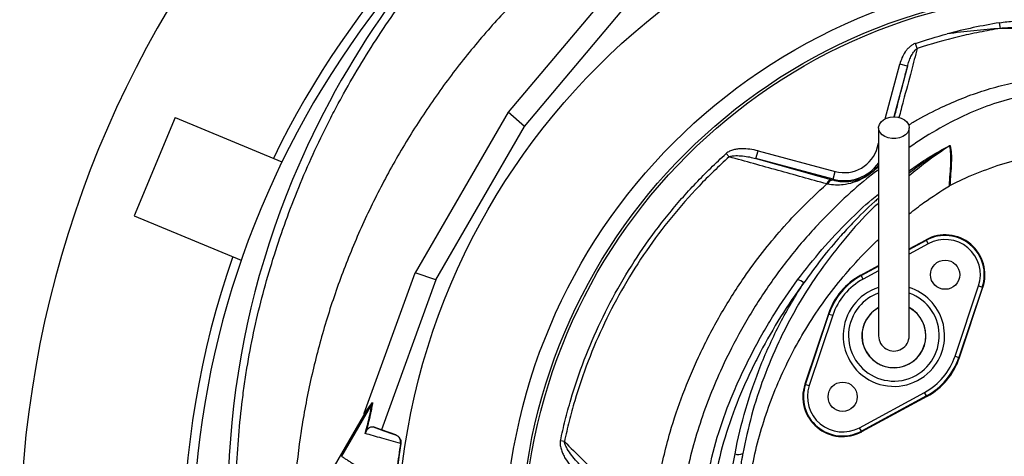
# Model space of a CAD drawing. Header units: millimetres. Extents: x 633 to 1433, y 1069 to 1969.
# Tile 5 of 14: x 633 to 1003, y 1604 to 1769. Entities that reach past the tile are written whole.
import ezdxf

# ---------------------------------------------------------------- set-up
doc = ezdxf.new("R2010")
doc.units = ezdxf.units.MM

msp = doc.modelspace()

# ---------------------------------------------------------------- linework, layer by layer
at = {"color": 7, "linetype": 'Continuous', "lineweight": 25}
for p, q in [((852.88, 1776.98), (816.75, 1733.97)), ((822.92, 1728.56), (861.51, 1774.49)), ((1002.03, 1765.52), (1001.69, 1767.65)), ((970.69, 1757.98), (970.05, 1759.9)), ((967.03, 1751.28), (964.13, 1752.05)), ((691.37, 1731.93), (676.06, 1694.98)), ((691.37, 1731.93), (731.63, 1715.26)), ((816.75, 1733.97), (781.8, 1673.44)), ((822.92, 1728.56), (816.75, 1733.97)), ((789.57, 1670.81), (822.92, 1728.56)), ((910.01, 1716.53), (910.79, 1719.43)), ((910.79, 1719.43), (939.79, 1711.66)), ((899.93, 1717.16), (898.8, 1718.41)), ((939.02, 1708.76), (910.01, 1716.53)), ((938.94, 1708.47), (939.02, 1708.76)), ((939.02, 1708.76), (939.79, 1711.66)), ((676.06, 1694.98), (716.32, 1678.3)), ((967.67, 1682.51), (974.05, 1685.98)), ((974.16, 1685.77), (974.05, 1685.98)), ((974.88, 1684.45), (974.16, 1685.77)), ((949.52, 1672.66), (956.17, 1676.27)), ((762.62, 1620.64), (781.8, 1673.44)), ((789.57, 1670.81), (781.8, 1673.44)), ((949.63, 1672.46), (949.52, 1672.66)), ((950.35, 1671.14), (949.63, 1672.46)), ((789.57, 1670.81), (769.09, 1614.41)), ((984.93, 1642.12), (993.78, 1668.59)), ((995.21, 1668.11), (986.35, 1641.64)), ((986.58, 1641.57), (995.43, 1668.04)), ((993.78, 1668.59), (995.21, 1668.11)), ((995.21, 1668.11), (995.43, 1668.04)), ((937.26, 1658.06), (928.41, 1631.59)), ((928.63, 1631.51), (937.49, 1657.98)), ((938.91, 1657.51), (930.06, 1631.04)), ((937.49, 1657.98), (937.26, 1658.06)), ((937.49, 1657.98), (938.91, 1657.51)), ((984.93, 1642.12), (986.35, 1641.64)), ((986.35, 1641.64), (986.58, 1641.57)), ((928.63, 1631.51), (928.41, 1631.59)), ((928.63, 1631.51), (930.06, 1631.04)), ((948.96, 1615.17), (973.49, 1628.49)), ((974.21, 1627.17), (949.68, 1613.85)), ((974.32, 1626.96), (949.79, 1613.65)), ((974.21, 1627.17), (973.49, 1628.49)), ((974.21, 1627.17), (974.32, 1626.96)), ((765.45, 1624.15), (754.06, 1604.42)), ((765.46, 1624.16), (762.27, 1619.83)), ((762.52, 1620.35), (765.71, 1624.69)), ((762.27, 1619.83), (737.12, 1576.26)), ((769.09, 1614.41), (765.9, 1615.49)), ((774.44, 1612.47), (769.09, 1614.41)), ((774.32, 1612.51), (774.44, 1612.47)), ((949.68, 1613.85), (948.96, 1615.17)), ((949.68, 1613.85), (949.79, 1613.65)), ((776.38, 1609.18), (776.24, 1609.22)), ((837.92, 1609.96), (836.43, 1610.27))]:
    msp.add_line(p, q, dxfattribs=at)
at = {"color": 8, "linetype": 'Continuous', "lineweight": 25}
for p, q in [((958.62, 1731.5), (964.13, 1752.05)), ((967.03, 1751.28), (961.93, 1732.25)), ((955.78, 1720.88), (956.17, 1722.35)), ((956.18, 1720.78), (955.78, 1720.88)), ((967.67, 1682.25), (974.16, 1685.77)), ((974.88, 1684.45), (967.67, 1680.54)), ((949.63, 1672.46), (956.17, 1676)), ((956.17, 1674.3), (950.35, 1671.14))]:
    msp.add_line(p, q, dxfattribs=at)
at = {"color": 7, "linetype": 'Continuous', "lineweight": 25, "flags": 128}
msp.add_lwpolyline([(961.92, 1732.25), (963.35, 1732.12), (964.69, 1731.74), (965.86, 1731.13), (966.77, 1730.33), (967.39, 1729.4), (967.66, 1728.38), (967.57, 1727.35), (967.12, 1726.36), (966.35, 1725.49), (965.3, 1724.78), (964.04, 1724.28), (962.64, 1724.02), (961.2, 1724.02), (959.8, 1724.28), (958.54, 1724.78), (957.49, 1725.49), (956.72, 1726.36), (956.27, 1727.35), (956.18, 1728.38), (956.45, 1729.4), (957.07, 1730.33), (957.98, 1731.13), (959.15, 1731.74), (960.49, 1732.12), (961.92, 1732.25)], dxfattribs=at)
at = {"color": 7, "linetype": 'Continuous', "lineweight": 25}
for centre, radius in [((1032.92, 1568.81), 258.01), ((1032.92, 1568.81), 217.51), ((1032.92, 1568.81), 211.5), ((1032.92, 1568.81), 210.5), ((981.2, 1672.79), 5.5), ((942.64, 1626.83), 5.5)]:
    msp.add_circle(centre, radius, dxfattribs=at)
for centre, radius, start, end in [((1032.92, 1568.81), 400, 22.5, 256.9192), ((1046.01, 1579.65), 336.1, 107.4652, 157.4302), ((1032.92, 1568.81), 338.5, 120.0824, 154.1128), ((1032.92, 1568.81), 335, 131.8908, 202.5), ((943.17, 1724.26), 13.05, 255, 345), ((984.51, 1718.73), 3.02, 118.1476, 121.7807), ((1029.02, 1586.71), 317.7, 157.4302, 229.3739), ((938.73, 1706.43), 2.14, 94.2155, 165.6738), ((939.05, 1706.33), 2.13, 93.1121, 164.8417), ((981.2, 1672.79), 15, 341.5102, 118.4898), ((981.2, 1672.79), 14.76, 341.5102, 118.4898), ((981.2, 1672.79), 13.26, 341.5102, 118.4898), ((1032.92, 1568.81), 338.5, 160.8872, 199.1128), ((961.92, 1649.81), 26, 118.4898, 161.5102), ((961.92, 1649.81), 25.76, 118.4898, 161.5102), ((925.26, 1666.7), 4.13, 47.7813, 84.2489), ((961.92, 1649.81), 24.26, 118.4898, 161.5102), ((961.92, 1649.81), 12.06, 140, 61.477), ((961.92, 1649.81), 12.05, 140, 61.4713), ((961.92, 1649.81), 12, 180, 61.013), ((961.92, 1649.81), 12, 119.0223, 180), ((961.92, 1649.81), 12.06, 118.615, 140), ((961.92, 1649.81), 12.05, 118.6204, 140), ((961.92, 1649.81), 5.75, 180, 0.087), ((961.92, 1649.81), 24.26, 298.4898, 341.5102), ((961.92, 1649.81), 25.76, 298.4898, 341.5102), ((961.92, 1649.81), 26, 298.4898, 341.5102), ((942.64, 1626.83), 15, 161.5102, 298.4898), ((942.64, 1626.83), 14.76, 161.5102, 298.4898), ((942.64, 1626.83), 13.26, 161.5102, 298.4898), ((1032.92, 1568.81), 259.7, 171.0565, 188.9435), ((903.4, 1609.09), 4, 251.6021, 294.5614)]:
    msp.add_arc(centre, radius, start, end, dxfattribs=at)
at = {"color": 8, "linetype": 'Continuous', "lineweight": 25}
for centre, radius, start, end in [((943.17, 1724.26), 16.05, 255, 324.6267), ((961.92, 1649.81), 19.07, 107.7115, 320), ((961.92, 1649.81), 19.07, 320, 72.4222), ((961.92, 1649.81), 17.07, 140, 70.1162), ((961.92, 1649.81), 17.07, 109.7567, 140)]:
    msp.add_arc(centre, radius, start, end, dxfattribs=at)
at = {"color": 7, "linetype": 'Continuous', "lineweight": 25}
msp.add_ellipse((761.86, 1619.31), major_axis=(5.92, 16.23), ratio=0.015428, start_param=4.781806, end_param=4.800012, dxfattribs=at)
for points, knots in [([(907.68, 1297.43), (899.2, 1300.78), (890.94, 1304.5), (874.86, 1312.65), (867.02, 1317.08), (851.79, 1326.65), (844.38, 1331.78), (833.59, 1340.02), (830.05, 1342.85), (824.82, 1347.24), (823.09, 1348.73), (819.67, 1351.73), (817.98, 1353.25), (809.61, 1360.93), (803.22, 1367.32), (791.03, 1380.6), (785.23, 1387.5), (774.22, 1401.78), (769.01, 1409.18), (762.88, 1418.74), (761.67, 1420.67), (759.3, 1424.56), (758.13, 1426.52), (754.7, 1432.42), (752.51, 1436.39), (746.2, 1448.4), (742.36, 1456.55), (735.39, 1473.14), (732.27, 1481.58), (726.74, 1498.73), (724.33, 1507.45), (721.79, 1518.53), (721.3, 1520.76), (720.38, 1525.22), (719.94, 1527.46), (718.7, 1534.16), (717.98, 1538.63), (716.1, 1552.05), (715.24, 1561.02), (714.28, 1578.98), (714.18, 1587.98), (714.77, 1606), (715.45, 1615.03), (716.81, 1626.33), (717.11, 1628.59), (717.75, 1633.1), (718.09, 1635.35), (719.19, 1642.07), (720.02, 1646.51), (721.91, 1655.34), (722.95, 1659.73), (725.22, 1668.44), (726.44, 1672.76), (730.38, 1685.66), (733.36, 1694.15), (740.02, 1710.92), (743.69, 1719.19), (748.74, 1729.39), (749.77, 1731.42), (751.87, 1735.45), (752.94, 1737.45), (756.2, 1743.42), (758.45, 1747.34), (765.42, 1758.94), (770.36, 1766.46), (780.84, 1781.08), (786.38, 1788.18), (798.04, 1801.94), (804.17, 1808.61), (817.05, 1821.5), (823.7, 1827.64), (837.44, 1839.32), (844.52, 1844.86), (859.1, 1855.36), (866.6, 1860.31), (882.03, 1869.61), (889.95, 1873.96), (900.13, 1879.02), (902.18, 1880.01), (906.29, 1881.96), (908.36, 1882.9), (914.57, 1885.68), (918.73, 1887.44), (931.31, 1892.46), (939.8, 1895.44), (956.98, 1900.72), (965.67, 1903.02), (983.23, 1906.97), (992.11, 1908.61), (1003.33, 1910.24), (1005.58, 1910.55), (1010.1, 1911.11), (1012.36, 1911.38), (1019.13, 1912.09), (1023.64, 1912.48), (1037.17, 1913.39), (1046.17, 1913.64), (1064.14, 1913.46), (1073.11, 1913.03), (1091.02, 1911.47), (1099.96, 1910.35), (1113.35, 1908.14), (1117.81, 1907.32), (1124.49, 1905.95), (1126.71, 1905.47), (1131.15, 1904.47), (1133.35, 1903.95), (1144.35, 1901.25), (1153.01, 1898.76), (1170.09, 1893.14), (1178.5, 1890.01), (1195.07, 1883.11), (1203.23, 1879.34), (1215.28, 1873.2), (1219.26, 1871.08), (1225.19, 1867.76), (1227.16, 1866.64), (1231.08, 1864.34), (1233.03, 1863.18), (1242.73, 1857.24), (1250.26, 1852.23), (1264.86, 1841.67), (1271.93, 1836.13), (1282.2, 1827.43), (1285.57, 1824.47), (1292.16, 1818.38), (1295.4, 1815.26), (1304.95, 1805.73), (1311.1, 1799.14), (1318.51, 1790.57), (1319.98, 1788.84), (1322.89, 1785.35), (1324.33, 1783.58), (1328.59, 1778.27), (1331.36, 1774.69), (1339.45, 1763.81), (1344.56, 1756.39), (1354.21, 1741.22), (1358.74, 1733.47), (1367.26, 1717.64), (1371.23, 1709.56), (1376.76, 1697.18), (1378.53, 1693.02), (1381.93, 1684.6), (1383.56, 1680.35), (1388.19, 1667.53), (1390.95, 1658.89), (1394.62, 1645.79), (1395.76, 1641.4), (1397.89, 1632.58), (1398.87, 1628.14), (1401.57, 1614.76), (1403.04, 1605.81), (1405.32, 1587.82), (1406.13, 1578.78), (1406.84, 1565.17), (1406.99, 1560.62), (1407.13, 1551.53), (1407.11, 1547), (1406.81, 1533.39), (1406.28, 1524.34), (1404.98, 1510.79), (1404.46, 1506.27), (1403.26, 1497.25), (1402.58, 1492.76), (1401.05, 1483.79), (1400.2, 1479.32), (1398.32, 1470.42), (1397.28, 1465.99), (1393.92, 1452.77), (1391.38, 1444.06), (1385.68, 1426.84), (1382.53, 1418.33), (1377.34, 1405.71), (1375.54, 1401.53), (1371.79, 1393.25), (1369.84, 1389.15), (1365.8, 1381), (1363.7, 1376.96), (1359.37, 1368.97), (1357.14, 1365.01), (1350.25, 1353.27), (1345.38, 1345.6), (1337.67, 1334.35), (1335.03, 1330.64), (1329.63, 1323.33), (1326.86, 1319.72), (1318.37, 1309.04), (1312.46, 1302.12), (1306.32, 1295.41)], [0, 0, 0, 0, 0.015625, 0.015625, 0.03125, 0.03125, 0.046875, 0.046875, 0.054687, 0.054687, 0.058594, 0.058594, 0.0625, 0.0625, 0.078125, 0.078125, 0.09375, 0.09375, 0.109375, 0.109375, 0.113281, 0.113281, 0.117188, 0.117188, 0.125, 0.125, 0.140625, 0.140625, 0.15625, 0.15625, 0.171875, 0.171875, 0.175781, 0.175781, 0.179687, 0.179687, 0.1875, 0.1875, 0.203125, 0.203125, 0.21875, 0.21875, 0.234375, 0.234375, 0.238281, 0.238281, 0.242187, 0.242187, 0.25, 0.25, 0.257812, 0.257812, 0.265625, 0.265625, 0.28125, 0.28125, 0.296875, 0.296875, 0.300781, 0.300781, 0.304687, 0.304687, 0.3125, 0.3125, 0.328125, 0.328125, 0.34375, 0.34375, 0.359375, 0.359375, 0.375, 0.375, 0.390625, 0.390625, 0.40625, 0.40625, 0.421875, 0.421875, 0.425781, 0.425781, 0.429687, 0.429687, 0.4375, 0.4375, 0.453125, 0.453125, 0.46875, 0.46875, 0.484375, 0.484375, 0.488281, 0.488281, 0.492187, 0.492187, 0.5, 0.5, 0.515625, 0.515625, 0.53125, 0.53125, 0.546875, 0.546875, 0.554688, 0.554688, 0.558594, 0.558594, 0.5625, 0.5625, 0.578125, 0.578125, 0.59375, 0.59375, 0.609375, 0.609375, 0.617188, 0.617188, 0.621094, 0.621094, 0.625, 0.625, 0.640625, 0.640625, 0.65625, 0.65625, 0.664063, 0.664063, 0.671875, 0.671875, 0.6875, 0.6875, 0.691406, 0.691406, 0.695313, 0.695313, 0.703125, 0.703125, 0.71875, 0.71875, 0.734375, 0.734375, 0.75, 0.75, 0.757813, 0.757813, 0.765625, 0.765625, 0.78125, 0.78125, 0.789063, 0.789063, 0.796875, 0.796875, 0.8125, 0.8125, 0.828125, 0.828125, 0.835938, 0.835938, 0.84375, 0.84375, 0.859375, 0.859375, 0.867188, 0.867188, 0.875, 0.875, 0.882813, 0.882813, 0.890625, 0.890625, 0.90625, 0.90625, 0.921875, 0.921875, 0.929688, 0.929688, 0.9375, 0.9375, 0.945313, 0.945313, 0.953125, 0.953125, 0.96875, 0.96875, 0.976563, 0.976563, 0.984375, 0.984375, 1, 1, 1, 1]), ([(881.67, 1824.81), (878.6, 1823.03), (869.93, 1817.98), (856.39, 1808.49), (841.09, 1796.49), (826.64, 1783.47), (813.06, 1769.55), (800.42, 1754.76), (788.78, 1739.18), (778.17, 1722.88), (768.66, 1705.91), (760.27, 1688.37), (753.04, 1670.31), (747.01, 1651.81), (742.21, 1632.97), (738.61, 1613.85), (736.4, 1594.54), (735.39, 1580.6), (735.51, 1573.13), (735.52, 1572.14)], [0, 0, 0, 0, 0.034908, 0.098599, 0.162291, 0.225982, 0.289673, 0.353364, 0.417055, 0.480746, 0.544437, 0.608129, 0.67182, 0.735511, 0.799202, 0.862893, 0.926584, 0.990276, 1, 1, 1, 1]), ([(1001.69, 1767.65), (998.38, 1767.12), (995.08, 1766.51), (988.52, 1765.12), (985.25, 1764.34), (982.01, 1763.48)], [0, 0, 0, 0, 0.5, 0.5, 1, 1, 1, 1]), ([(1001.69, 1767.65), (1003.54, 1767.94), (1005.39, 1768.16), (1009.12, 1768.49), (1010.98, 1768.61), (1012.85, 1768.71)], [0, 0, 0, 0, 0.5, 0.5, 1, 1, 1, 1]), ([(1002.03, 1765.52), (999.38, 1765.1), (996.74, 1764.63), (991.48, 1763.59), (988.85, 1763.01), (980.99, 1761.13), (975.81, 1759.66), (970.69, 1757.98)], [0, 0, 0, 0, 0.25, 0.25, 0.5, 0.5, 1, 1, 1, 1]), ([(1002.03, 1765.52), (998.69, 1765.27), (995.35, 1764.97), (988.68, 1764.29), (985.34, 1763.91), (982.01, 1763.48)], [0, 0, 0, 0, 0.5, 0.5, 1, 1, 1, 1]), ([(1012.98, 1766), (1011.16, 1765.96), (1009.33, 1765.91), (1005.68, 1765.76), (1003.85, 1765.66), (1002.03, 1765.52)], [0, 0, 0, 0, 0.5, 0.5, 1, 1, 1, 1]), ([(970.05, 1759.9), (969.64, 1759.77), (969.26, 1759.58), (968.53, 1759.13), (968.19, 1758.88), (967.54, 1758.31), (967.25, 1758), (966.69, 1757.36), (966.43, 1757.01), (965.71, 1755.96), (965.31, 1755.22), (964.63, 1753.68), (964.35, 1752.88), (964.13, 1752.05)], [0, 0, 0, 0, 0.125, 0.125, 0.25, 0.25, 0.375, 0.375, 0.5, 0.5, 0.75, 0.75, 1, 1, 1, 1]), ([(967.03, 1751.28), (967.19, 1751.9), (967.38, 1752.52), (967.82, 1753.73), (968.06, 1754.33), (968.63, 1755.49), (968.95, 1756.06), (969.51, 1756.86), (969.72, 1757.11), (970.17, 1757.59), (970.41, 1757.8), (970.69, 1757.98)], [0, 0, 0, 0, 0.25, 0.25, 0.5, 0.5, 0.75, 0.75, 0.875, 0.875, 1, 1, 1, 1]), ([(956.17, 1728.12), (956.17, 1725.5), (956.17, 1720.6), (956.17, 1713.81), (956.17, 1708.11), (956.17, 1703.45), (956.17, 1699.57), (956.17, 1696.09), (956.17, 1690.65), (956.17, 1683.38), (956.17, 1676.87), (956.17, 1672.77), (956.17, 1670.71), (956.17, 1668.85), (956.17, 1667.18), (956.17, 1665.69), (956.17, 1664.3), (956.17, 1662.84), (956.17, 1661.1), (956.17, 1659.11), (956.17, 1657.04), (956.17, 1655.09), (956.17, 1653.37), (956.17, 1651.93), (956.17, 1650.78), (956.17, 1650.14), (956.17, 1649.81)], [0, 0, 0, 0, 0.062475, 0.116763, 0.162869, 0.200798, 0.230969, 0.259524, 0.288504, 0.370176, 0.452627, 0.476037, 0.49843, 0.519487, 0.539198, 0.557563, 0.574582, 0.593456, 0.617571, 0.651546, 0.69241, 0.74023, 0.795001, 0.856556, 0.924862, 1, 1, 1, 1]), ([(967.67, 1649.81), (967.67, 1650.09), (967.67, 1650.61), (967.67, 1651.5), (967.67, 1652.54), (967.67, 1653.73), (967.67, 1655.03), (967.67, 1656.41), (967.67, 1657.76), (967.67, 1659.22), (967.67, 1660.91), (967.67, 1663.05), (967.67, 1665.62), (967.67, 1668.61), (967.67, 1672.41), (967.67, 1677.02), (967.67, 1682.36), (967.67, 1687.76), (967.67, 1692.47), (967.67, 1696.81), (967.67, 1701.14), (967.67, 1706.45), (967.67, 1712.77), (967.67, 1720.11), (967.67, 1725.34), (967.67, 1728.12)], [0, 0, 0, 0, 0.062133, 0.118852, 0.17019, 0.216187, 0.256775, 0.291881, 0.321501, 0.345659, 0.375853, 0.40732, 0.441502, 0.478325, 0.515922, 0.568505, 0.620521, 0.669451, 0.715185, 0.743961, 0.78022, 0.823948, 0.875147, 0.933829, 1, 1, 1, 1]), ([(910.79, 1719.43), (909.79, 1719.7), (908.77, 1719.9), (906.73, 1720.17), (905.7, 1720.23), (904.14, 1720.19), (903.62, 1720.15), (902.59, 1720.02), (902.08, 1719.92), (901.07, 1719.66), (900.58, 1719.49), (899.88, 1719.15), (899.64, 1719.03), (899.2, 1718.75), (899, 1718.59), (898.8, 1718.41)], [0, 0, 0, 0, 0.25, 0.25, 0.5, 0.5, 0.625, 0.625, 0.75, 0.75, 0.875, 0.875, 0.9375, 0.9375, 1, 1, 1, 1]), ([(982.82, 1706.23), (982.97, 1709.28), (983.25, 1712.18), (983.4, 1716.03), (983.41, 1717.23), (983.27, 1719.42), (983.13, 1720.42), (982.91, 1721.3)], [0, 0, 0, 0, 0.5, 0.5, 0.75, 0.75, 1, 1, 1, 1]), ([(983.08, 1721.4), (983.3, 1720.51), (983.44, 1719.52), (983.57, 1717.32), (983.56, 1716.12), (983.47, 1713.56), (983.38, 1712.19), (983.19, 1709.35), (983.09, 1707.86), (983.03, 1706.34)], [0, 0, 0, 0, 0.25, 0.25, 0.5, 0.5, 0.75, 0.75, 1, 1, 1, 1]), ([(836.43, 1610.27), (836.98, 1612.87), (837.58, 1615.46), (838.88, 1620.61), (839.58, 1623.17), (841.83, 1630.77), (843.52, 1635.76), (849.17, 1650.51), (853.69, 1660.04), (864.32, 1678.47), (870.3, 1687.17), (880.25, 1699.47), (883.74, 1703.45), (889.21, 1709.21), (891.08, 1711.11), (894.88, 1714.82), (896.82, 1716.63), (898.8, 1718.41)], [0, 0, 0, 0, 0.0625, 0.0625, 0.125, 0.125, 0.25, 0.25, 0.5, 0.5, 0.75, 0.75, 0.875, 0.875, 0.9375, 0.9375, 1, 1, 1, 1]), ([(899.93, 1717.16), (897.96, 1715.41), (896.03, 1713.61), (892.25, 1709.94), (890.39, 1708.07), (884.96, 1702.37), (881.5, 1698.44), (871.61, 1686.27), (865.66, 1677.66), (857.74, 1663.98), (855.3, 1659.33), (850.79, 1649.88), (848.72, 1645.07), (844.97, 1635.3), (843.28, 1630.33), (841.05, 1622.75), (840.35, 1620.21), (839.06, 1615.1), (838.46, 1612.53), (837.92, 1609.96)], [0, 0, 0, 0, 0.0625, 0.0625, 0.125, 0.125, 0.25, 0.25, 0.5, 0.5, 0.625, 0.625, 0.75, 0.75, 0.875, 0.875, 0.9375, 0.9375, 1, 1, 1, 1]), ([(899.93, 1717.16), (900.12, 1717.26), (900.32, 1717.33), (900.74, 1717.45), (900.95, 1717.49), (901.59, 1717.59), (902.01, 1717.62), (903.3, 1717.65), (904.15, 1717.6), (905.85, 1717.41), (906.69, 1717.28), (908.36, 1716.95), (909.19, 1716.75), (910.01, 1716.53)], [0, 0, 0, 0, 0.0625, 0.0625, 0.125, 0.125, 0.25, 0.25, 0.5, 0.5, 0.75, 0.75, 1, 1, 1, 1]), ([(936.66, 1706.96), (930.56, 1708.66), (924.45, 1710.36), (912.2, 1713.76), (906.07, 1715.46), (899.93, 1717.16)], [0, 0, 0, 0, 0.5, 0.5, 1, 1, 1, 1]), ([(1013.54, 1716.91), (1012.76, 1716.79), (1008.38, 1716.14), (1000.58, 1713.91), (993.83, 1711.19), (990.45, 1709.84)], [0, 0, 0, 0, 0.097132, 0.548566, 1, 1, 1, 1]), ([(938.94, 1708.47), (939.83, 1708.26), (941.64, 1707.85), (944.44, 1707.8), (947.34, 1708.21), (949.9, 1709.08), (951.87, 1710.13), (953.24, 1711.08), (954.35, 1712.01), (955.37, 1713.02), (955.9, 1713.73), (956.17, 1714.08)], [0, 0, 0, 0, 0.141494, 0.285993, 0.464465, 0.646478, 0.75046, 0.802465, 0.854123, 0.925416, 1, 1, 1, 1]), ([(990.45, 1709.84), (990.09, 1709.68), (989.37, 1709.36), (988.31, 1708.88), (987.24, 1708.38), (986.18, 1707.88), (985.13, 1707.38), (984.07, 1706.86), (983.38, 1706.51), (983.03, 1706.34)], [0, 0, 0, 0, 0.142874, 0.285731, 0.428578, 0.571422, 0.714269, 0.857126, 1, 1, 1, 1]), ([(967.67, 1695.73), (969.51, 1697.17), (974.35, 1700.96), (979.58, 1704.21), (982.82, 1706.23)], [0, 0, 0, 0, 0.379124, 1, 1, 1, 1]), ([(907.92, 1597.02), (908.65, 1600.72), (910.11, 1608.11), (913.28, 1618.97), (917.17, 1629.61), (921.82, 1639.96), (927.19, 1649.98), (933.29, 1659.59), (940.03, 1668.78), (947.49, 1677.42), (952.9, 1683.16), (955.96, 1685.85), (956.17, 1686.03)], [0, 0, 0, 0, 0.109805, 0.219322, 0.329103, 0.439456, 0.549531, 0.659887, 0.770703, 0.881226, 0.992022, 1, 1, 1, 1]), ([(890.83, 1553.58), (890.17, 1558.78), (889.79, 1563.97), (889.6, 1574.35), (889.78, 1579.54), (890.5, 1587.31), (890.81, 1589.89), (891.39, 1593.77), (891.61, 1595.07), (892.07, 1597.65), (892.32, 1598.93), (893.66, 1605.33), (895.02, 1610.35), (898.24, 1620.22), (900.11, 1625.08), (903.21, 1632.26), (904.29, 1634.64), (906.54, 1639.37), (907.71, 1641.72), (910.15, 1646.38), (911.42, 1648.69), (914.03, 1653.26), (915.39, 1655.51), (919.57, 1662.21), (922.53, 1666.56), (925.68, 1670.81)], [0, 0, 0, 0, 0.125, 0.125, 0.25, 0.25, 0.3125, 0.3125, 0.34375, 0.34375, 0.375, 0.375, 0.5, 0.5, 0.625, 0.625, 0.6875, 0.6875, 0.75, 0.75, 0.8125, 0.8125, 0.875, 0.875, 1, 1, 1, 1]), ([(928.04, 1669.76), (924.95, 1665.59), (922.04, 1661.31), (916.57, 1652.56), (914.01, 1648.08), (910.42, 1641.22), (909.26, 1638.91), (907.05, 1634.27), (905.99, 1631.93), (902.94, 1624.87), (901.1, 1620.11), (897.92, 1610.41), (896.59, 1605.48), (895.27, 1599.21), (895.02, 1597.95), (894.57, 1595.41), (894.36, 1594.14), (893.78, 1590.33), (893.47, 1587.79), (892.77, 1580.16), (892.59, 1575.07), (892.78, 1564.88), (893.15, 1559.78), (893.8, 1554.67)], [0, 0, 0, 0, 0.125, 0.125, 0.25, 0.25, 0.3125, 0.3125, 0.375, 0.375, 0.5, 0.5, 0.625, 0.625, 0.65625, 0.65625, 0.6875, 0.6875, 0.75, 0.75, 0.875, 0.875, 1, 1, 1, 1]), ([(902.14, 1605.3), (903.21, 1611.06), (904.57, 1616.71), (907.81, 1627.84), (909.7, 1633.31), (914.02, 1644.07), (916.44, 1649.35), (920.49, 1657.13), (921.91, 1659.7), (924.89, 1664.79), (926.43, 1667.3), (928.04, 1669.76)], [0, 0, 0, 0, 0.25, 0.25, 0.5, 0.5, 0.75, 0.75, 0.875, 0.875, 1, 1, 1, 1]), ([(762.92, 1613.02), (763.29, 1614.29), (763.61, 1615.46), (764.17, 1617.63), (764.41, 1618.63), (764.72, 1620.01), (764.82, 1620.45), (764.99, 1621.29), (765.06, 1621.69), (765.27, 1622.84), (765.37, 1623.52), (765.45, 1624.15)], [0, 0, 0, 0, 0.25, 0.25, 0.5, 0.5, 0.625, 0.625, 0.75, 0.75, 1, 1, 1, 1]), ([(765.71, 1624.69), (765.62, 1624.05), (765.51, 1623.36), (765.3, 1622.2), (765.23, 1621.8), (765.05, 1620.96), (764.96, 1620.51), (764.65, 1619.12), (764.4, 1618.12), (763.98, 1616.47), (763.82, 1615.89), (763.5, 1614.71), (763.33, 1614.1), (763.15, 1613.46)], [0, 0, 0, 0, 0.25, 0.25, 0.375, 0.375, 0.5, 0.5, 0.75, 0.75, 0.875, 0.875, 1, 1, 1, 1]), ([(776.24, 1609.21), (773.81, 1609.91), (771.49, 1610.57), (767.05, 1611.84), (764.94, 1612.44), (762.92, 1613.02)], [0, 0, 0, 0, 0.5, 0.5, 1, 1, 1, 1]), ([(763.15, 1613.46), (763.19, 1613.56), (763.22, 1613.64), (763.29, 1613.77), (763.32, 1613.83), (763.4, 1613.99), (763.45, 1614.07), (763.59, 1614.29), (763.67, 1614.4), (763.82, 1614.59), (763.89, 1614.67), (764.03, 1614.81), (764.1, 1614.87), (764.28, 1615.04), (764.4, 1615.13), (764.62, 1615.28), (764.73, 1615.34), (765.04, 1615.48), (765.23, 1615.53), (765.58, 1615.56), (765.74, 1615.55), (765.9, 1615.49)], [0, 0, 0, 0, 0.015625, 0.015625, 0.03125, 0.03125, 0.0625, 0.0625, 0.125, 0.125, 0.1875, 0.1875, 0.25, 0.25, 0.375, 0.375, 0.5, 0.5, 0.75, 0.75, 1, 1, 1, 1]), ([(776.24, 1609.22), (776.3, 1609.57), (776.29, 1609.92), (776.16, 1610.6), (776.04, 1610.92), (775.78, 1611.37), (775.68, 1611.51), (775.46, 1611.77), (775.33, 1611.89), (775.07, 1612.11), (774.93, 1612.21), (774.63, 1612.38), (774.48, 1612.45), (774.32, 1612.51)], [0, 0, 0, 0, 0.25, 0.25, 0.5, 0.5, 0.625, 0.625, 0.75, 0.75, 0.875, 0.875, 1, 1, 1, 1]), ([(774.44, 1612.47), (774.77, 1612.35), (775.06, 1612.18), (775.6, 1611.74), (775.82, 1611.47), (776.09, 1611.03), (776.16, 1610.87), (776.28, 1610.55), (776.33, 1610.38), (776.43, 1609.87), (776.43, 1609.53), (776.38, 1609.18)], [0, 0, 0, 0, 0.25, 0.25, 0.5, 0.5, 0.625, 0.625, 0.75, 0.75, 1, 1, 1, 1]), ([(836.43, 1610.27), (836.37, 1609.98), (836.34, 1609.69), (836.33, 1609.1), (836.35, 1608.8), (836.42, 1608.22), (836.47, 1607.93), (836.6, 1607.36), (836.68, 1607.08), (836.95, 1606.26), (837.16, 1605.72), (837.65, 1604.66), (837.93, 1604.14), (838.81, 1602.64), (839.47, 1601.69), (840.9, 1599.88), (841.67, 1599.02), (842.5, 1598.19)], [0, 0, 0, 0, 0.0625, 0.0625, 0.125, 0.125, 0.1875, 0.1875, 0.25, 0.25, 0.375, 0.375, 0.5, 0.5, 0.75, 0.75, 1, 1, 1, 1]), ([(837.92, 1609.96), (842.49, 1605.43), (847.08, 1600.89), (856.28, 1591.77), (860.89, 1587.19), (865.53, 1582.58)], [0, 0, 0, 0, 0.5, 0.5, 1, 1, 1, 1]), ([(844.62, 1600.31), (843.91, 1601.01), (843.23, 1601.73), (841.92, 1603.2), (841.29, 1603.96), (840.08, 1605.53), (839.51, 1606.34), (838.76, 1607.62), (838.53, 1608.06), (838.23, 1608.75), (838.14, 1608.98), (838, 1609.46), (837.94, 1609.7), (837.92, 1609.96)], [0, 0, 0, 0, 0.25, 0.25, 0.5, 0.5, 0.75, 0.75, 0.875, 0.875, 0.9375, 0.9375, 1, 1, 1, 1]), ([(895.09, 1566.24), (896.26, 1572.75), (897.43, 1579.26), (899.19, 1589.03), (899.78, 1592.28), (900.67, 1597.16), (901.11, 1599.6), (901.55, 1602.05), (901.84, 1603.67), (901.99, 1604.49), (902.14, 1605.3)], [0, 0, 0, 0, 0.5, 0.5, 0.75, 0.75, 0.875, 0.9375, 0.9375, 1, 1, 1, 1]), ([(905.06, 1605.46), (904.99, 1605.05), (904.91, 1604.65), (904.77, 1603.83), (904.54, 1602.61), (904.03, 1599.76), (903.59, 1597.32), (902.7, 1592.44), (902.11, 1589.18), (900.35, 1579.42), (899.17, 1572.91), (898, 1566.4)], [0, 0, 0, 0, 0.03125, 0.03125, 0.0625, 0.125, 0.25, 0.25, 0.5, 0.5, 1, 1, 1, 1]), ([(754.06, 1604.42), (754.24, 1604.3), (754.61, 1604.06), (755.16, 1603.7), (755.72, 1603.33), (756.29, 1602.97), (756.86, 1602.59), (757.44, 1602.22), (758.02, 1601.84), (758.61, 1601.45), (759.2, 1601.07), (759.8, 1600.68), (760.41, 1600.28), (761.02, 1599.89), (761.64, 1599.48), (762.26, 1599.08), (762.89, 1598.67), (763.53, 1598.26), (764.17, 1597.84), (764.82, 1597.42), (765.26, 1597.14), (765.48, 1597)], [0, 0, 0, 0, 0.055211, 0.1101282, 0.1647529, 0.2190862, 0.2731293, 0.3268835, 0.38035, 0.4335301, 0.4864251, 0.5390363, 0.5913651, 0.6434129, 0.6951811, 0.7466711, 0.7978843, 0.8488223, 0.8994865, 0.9498786, 1, 1, 1, 1])]:
    msp.add_open_spline(points, degree=3, knots=knots, dxfattribs=at)
for points in [[(1012.89, 1765.47), (1009.26, 1765.49), (1005.64, 1765.5), (1002.03, 1765.52)], [(970.05, 1759.9), (974, 1761.22), (978, 1762.42), (982.01, 1763.48)], [(910.01, 1716.53), (919.56, 1713.87), (929.09, 1711.21), (938.57, 1708.57)], [(938.57, 1708.57), (938.69, 1708.53), (938.82, 1708.5), (938.94, 1708.47)], [(936.99, 1706.89), (936.88, 1706.92), (936.77, 1706.94), (936.66, 1706.96)], [(983.03, 1706.34), (982.96, 1706.3), (982.89, 1706.27), (982.82, 1706.23)], [(765.45, 1624.15), (765.46, 1624.15), (765.46, 1624.16), (765.46, 1624.16)], [(765.46, 1624.16), (765.56, 1624.33), (765.64, 1624.51), (765.71, 1624.69)], [(762.52, 1620.35), (762.45, 1620.17), (762.37, 1619.99), (762.27, 1619.83)], [(763.15, 1613.46), (763.08, 1613.31), (763.01, 1613.16), (762.92, 1613.02)], [(765.9, 1615.49), (768.53, 1614.56), (771.33, 1613.57), (774.32, 1612.51)], [(776.24, 1609.22), (775.76, 1606.17), (774.91, 1600.05), (774.28, 1593.91), (774.02, 1590.83)]]:
    msp.add_open_spline(points, degree=3, dxfattribs=at)
at = {"color": 8, "linetype": 'Continuous', "lineweight": 25}
for points, knots in [([(970.69, 1757.98), (969.96, 1755.21), (968.25, 1748.74), (965.97, 1740.09), (964.37, 1734.03), (963.83, 1731.97)], [0, 0, 0, 0, 0.33065, 0.772869, 1, 1, 1, 1]), ([(962.14, 1732.14), (962.57, 1733.82), (964.02, 1739.46), (965.62, 1745.76), (966.8, 1750.37), (967.03, 1751.28)], [0, 0, 0, 0, 0.25429, 0.854049, 1, 1, 1, 1]), ([(967.39, 1729.14), (968.57, 1729.84), (972.62, 1732.25), (979.43, 1735.71), (987.81, 1739.41), (996.09, 1742.32), (1004.61, 1744.69), (1010.45, 1745.75), (1013.37, 1746.28)], [0, 0, 0, 0, 0.083129, 0.286756, 0.463216, 0.639677, 0.819838, 1, 1, 1, 1]), ([(1013.74, 1740.8), (1010.24, 1740.04), (1003.22, 1738.51), (993.04, 1734.91), (982.72, 1730.02), (974.27, 1725.21), (969.22, 1721.75), (967.67, 1720.69)], [0, 0, 0, 0, 0.212316, 0.425192, 0.637522, 0.888477, 1, 1, 1, 1]), ([(967.67, 1711.93), (969.33, 1713.12), (972.2, 1715.19), (976.49, 1717.84), (979.73, 1719.72), (981.88, 1720.88), (982.76, 1721.3), (982.98, 1721.38), (983.06, 1721.41), (983.07, 1721.4), (983.08, 1721.4)], [0, 0, 0, 0, 0.333063, 0.576414, 0.819373, 0.941845, 0.973225, 0.985178, 0.992591, 1, 1, 1, 1]), ([(982.91, 1721.3), (982.91, 1721.3), (982.92, 1721.31), (982.9, 1721.3), (982.88, 1721.3), (982.82, 1721.27), (982.62, 1721.17), (981.81, 1720.71), (979.78, 1719.49), (976.69, 1717.52), (972.38, 1714.63), (969.45, 1712.38), (967.67, 1711.01)], [0, 0, 0, 0, 0.001953, 0.003727, 0.005646, 0.007968, 0.016526, 0.043544, 0.15983, 0.397579, 0.635443, 1, 1, 1, 1]), ([(982.91, 1721.3), (979.87, 1719.25), (974.62, 1715.7), (969.73, 1711.72), (967.67, 1710.05)], [0, 0, 0, 0, 0.579846, 1, 1, 1, 1]), ([(956.17, 1712.39), (954.66, 1711.24), (949.76, 1707.53), (942.04, 1700.55), (932.21, 1690.74), (922.42, 1679.3), (912.88, 1666.17), (904.4, 1652.33), (897.8, 1639.34), (892.71, 1627.45), (888.84, 1616.83), (885.64, 1605.98), (883.18, 1594.96), (881.45, 1582.89), (880.77, 1569.79), (881.34, 1555.75), (883.17, 1541.82), (886.17, 1528.5), (890.2, 1515.87), (895.12, 1503.96), (900.99, 1492.48), (907.82, 1481.46), (915.61, 1470.94), (924.42, 1461.14), (930.65, 1454.8), (934.13, 1452.01), (934.17, 1451.97)], [0, 0, 0, 0, 0.01898, 0.061566, 0.10401, 0.157985, 0.212135, 0.266293, 0.320279, 0.357895, 0.395642, 0.43339, 0.471053, 0.508598, 0.555279, 0.602162, 0.649055, 0.695752, 0.738613, 0.78162, 0.824628, 0.867489, 0.911367, 0.955403, 0.999437, 1, 1, 1, 1]), ([(956.17, 1713.72), (956.04, 1713.56), (955.54, 1712.97), (954.55, 1712.05), (953.27, 1710.97), (951.7, 1709.86), (949.43, 1708.55), (946.45, 1707.34), (943.16, 1706.63), (939.99, 1706.43), (938, 1706.74), (936.99, 1706.89)], [0, 0, 0, 0, 0.030263, 0.110662, 0.171857, 0.232493, 0.346007, 0.527753, 0.713871, 0.855519, 1, 1, 1, 1]), ([(934.42, 1439.43), (932.18, 1441.17), (926.32, 1445.74), (917.56, 1454.23), (908.2, 1464.72), (899.85, 1475.93), (892.6, 1487.58), (886.37, 1499.68), (881.11, 1512.37), (876.81, 1525.84), (873.62, 1539.89), (871.87, 1552.94), (871.2, 1564.56), (871.25, 1574.68), (871.93, 1584.67), (873.26, 1594.48), (875.18, 1604.08), (878.11, 1615.28), (882.37, 1627.93), (888.45, 1642.34), (895.85, 1656.71), (903.74, 1669.39), (911.47, 1680.06), (918.71, 1688.91), (927, 1698.01), (933.22, 1703.78), (936.66, 1706.96)], [0, 0, 0, 0, 0.027802, 0.072817, 0.119164, 0.165512, 0.209509, 0.253506, 0.298725, 0.343943, 0.391831, 0.439719, 0.472739, 0.505792, 0.538809, 0.570754, 0.602733, 0.634686, 0.684042, 0.733404, 0.787811, 0.842216, 0.879524, 0.916862, 0.954169, 1, 1, 1, 1]), ([(925.68, 1670.81), (928.67, 1674.68), (934.65, 1682.43), (944.16, 1692.42), (951.36, 1699.32), (955.32, 1702.48), (956.17, 1703.16)], [0, 0, 0, 0, 0.330921, 0.661811, 0.927163, 1, 1, 1, 1]), ([(956.17, 1701.59), (955.68, 1701.17), (952.22, 1698.22), (947.51, 1693.44), (940.83, 1686.25), (934.6, 1678.86), (930.23, 1672.79), (928.04, 1669.76)], [0, 0, 0, 0, 0.0447981, 0.318681, 0.4708829, 0.7354388, 1, 1, 1, 1]), ([(956.17, 1699.77), (955.45, 1699.12), (950.94, 1695.02), (943.54, 1686.6), (934.12, 1674.58), (927.18, 1663.8), (922.14, 1654.73), (917.56, 1645.54), (912.73, 1633.97), (908.12, 1619.9), (906.08, 1610.27), (905.06, 1605.46)], [0, 0, 0, 0, 0.026436, 0.165963, 0.30549, 0.444519, 0.517827, 0.591136, 0.727346, 0.863789, 1, 1, 1, 1])]:
    msp.add_open_spline(points, degree=3, knots=knots, dxfattribs=at)

doc.saveas('drawing.dxf')
